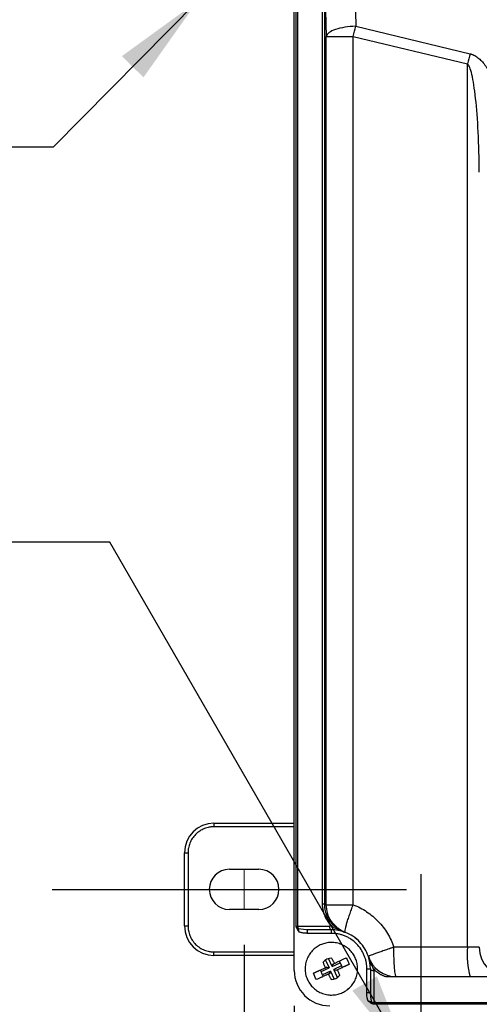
# Model space of a CAD drawing. Header units: inches. Extents: x 1.5 to 64.5, y 1.5 to 49.5.
# Tile 17 of 37: x 11.5 to 15.4, y 32.9 to 41.2. Entities that reach past the tile are written whole.
import ezdxf

# ---------------------------------------------------------------- set-up
doc = ezdxf.new("R2010")
doc.units = ezdxf.units.IN
doc.header["$LTSCALE"] = 6
doc.header["$MEASUREMENT"] = 0
doc.linetypes.add('CENTERX2', pattern=[0.8, 0.5, -0.1, 0.1, -0.1])
doc.layers.add('CENTER', color=40, linetype='CENTERX2')
doc.layers.add('DIMENSIONS', color=140, linetype='Continuous', lineweight=25)
doc.layers.add('TEXT', color=140, linetype='Continuous', lineweight=25)
doc.styles.add('SLDTEXTSTYLE0', font='TXT', dxfattribs={"width": 0.7})
doc.dimstyles.new('SLDDIMSTYLE0', dxfattribs={"dimtxt": 0.509766, "dimasz": 0.78, "dimexe": 0, "dimexo": 0.0625, "dimgap": 0.127441, "dimtad": 0, "dimtih": 1, "dimtoh": 1, "dimrnd": 1e-09, "dimzin": 12, "dimdsep": 46, "dimtxsty": 'SLDTEXTSTYLE0', "dimsah": 1, "dimcen": 0.09, "dimadec": 0, "dimazin": 3, "dimtfac": 1, "dimtofl": 0, "dimtmove": 0, "dimatfit": 3, "dimfxl": 0, "dimfrac": 2, "dimtolj": 1, "dimtzin": 12, "dimarcsym": 0})
doc.dimstyles.new('SLDDIMSTYLE1', dxfattribs={"dimtxt": 0.509766, "dimasz": 0.78, "dimexe": 0, "dimexo": 0.0625, "dimgap": 0.127441, "dimtad": 0, "dimtih": 1, "dimtoh": 1, "dimrnd": 1e-09, "dimdsep": 46, "dimtxsty": 'SLDTEXTSTYLE0', "dimsah": 1, "dimcen": 0, "dimadec": 0, "dimazin": 2, "dimtfac": 1, "dimtofl": 0, "dimtmove": 0, "dimatfit": 3, "dimfxl": 0, "dimfrac": 2, "dimtolj": 1, "dimtzin": 12, "dimarcsym": 0})
doc.dimstyles.new('SLDDIMSTYLE3', dxfattribs={"dimtxt": 0.18, "dimasz": 0.78, "dimexe": 0, "dimexo": 0.0625, "dimgap": 0, "dimtad": 0, "dimtih": 1, "dimtoh": 1, "dimdec": 0, "dimrnd": 1e-09, "dimzin": 0, "dimdsep": 46, "dimtxsty": 'Standard', "dimsah": 1, "dimcen": 0.09, "dimadec": 0, "dimazin": 0, "dimtfac": 0.78, "dimtdec": 0, "dimtofl": 0, "dimtmove": 0, "dimatfit": 3, "dimfxl": 0, "dimfrac": 2, "dimtolj": 1, "dimtzin": 0, "dimarcsym": 0})

# ---------------------------------------------------------------- blocks, each defined once
blk = doc.blocks.new('_D')
at = {"layer": 'DIMENSIONS'}
for p, q in [((13.4068, 33.3861), (13.4068, 24.8992)), ((21.1468, 33.3861), (21.1468, 24.8992)), ((13.4068, 25.6492), (15.7967, 25.6492)), ((16.4874, 25.6492), (16.3162, 25.6492)), ((16.3162, 25.6492), (16.3162, 24.839)), ((18.4263, 25.6492), (18.5974, 25.6492)), ((18.5974, 25.6492), (18.5974, 24.839)), ((21.1468, 25.6492), (19.117, 25.6492)), ((16.3162, 24.839), (16.4874, 24.839)), ((18.5974, 24.839), (18.4263, 24.839))]:
    blk.add_line(p, q, dxfattribs=at)
for points in [[(13.4068, 25.6492), (14.1868, 25.5292), (14.1868, 25.7692)], [(21.1468, 25.6492), (20.3668, 25.7692), (20.3668, 25.5292)]]:
    blk.add_solid(points, dxfattribs=at)
at = {"layer": 'DIMENSIONS', "char_height": 0.5, "attachment_point": 1, "style": 'SLDTEXTSTYLE0'}
for s, insert in [('7.74', (16.6994, 26.4078)), ('196.6', (16.4874, 25.4835))]:
    blk.add_mtext(s, dxfattribs=dict(at, insert=insert))
blk = doc.blocks.new('_D_3')
at = {"layer": 'DIMENSIONS'}
for p, q in [((13.8314, 32.8699), (13.8314, 26.9724)), ((20.7225, 32.8423), (20.7225, 26.9724)), ((13.8314, 27.7224), (15.7967, 27.7224)), ((16.4874, 27.7224), (16.3162, 27.7224)), ((16.3162, 27.7224), (16.3162, 26.9122)), ((18.4263, 27.7224), (18.5974, 27.7224)), ((18.5974, 27.7224), (18.5974, 26.9122)), ((20.7225, 27.7224), (19.117, 27.7224)), ((16.3162, 26.9122), (16.4874, 26.9122)), ((18.5974, 26.9122), (18.4263, 26.9122))]:
    blk.add_line(p, q, dxfattribs=at)
for points in [[(13.8314, 27.7224), (14.6114, 27.6024), (14.6114, 27.8424)], [(20.7225, 27.7224), (19.9425, 27.8424), (19.9425, 27.6024)]]:
    blk.add_solid(points, dxfattribs=at)
at = {"layer": 'DIMENSIONS', "char_height": 0.5, "attachment_point": 1, "style": 'SLDTEXTSTYLE0'}
for s, insert in [('6.89', (16.6994, 28.4811)), ('175.0', (16.4874, 27.5568))]:
    blk.add_mtext(s, dxfattribs=dict(at, insert=insert))
blk = doc.blocks.new('_D_4')
at = {"layer": 'DIMENSIONS'}
for p, q in [((9.0823, 36.7947), (8.9112, 36.7947)), ((8.9112, 36.7947), (8.9112, 35.9845)), ((10.1731, 36.7947), (10.3443, 36.7947)), ((10.3443, 36.7947), (10.3443, 35.9845)), ((12.27, 36.7947), (10.77, 36.7947)), ((14.8168, 32.3834), (12.27, 36.7947)), ((8.9112, 35.9845), (9.0823, 35.9845)), ((10.3443, 35.9845), (10.1731, 35.9845))]:
    blk.add_line(p, q, dxfattribs=at)
blk.add_solid([(14.8168, 32.3834), (14.5307, 33.1189), (14.3229, 32.9989)], dxfattribs=at)
at = {"layer": 'DIMENSIONS', "char_height": 0.5, "attachment_point": 1, "style": 'SLDTEXTSTYLE0'}
for s, insert in [('%%c', (8.4855, 37.5533)), ('0.34', (9.2551, 37.5533)), ('8.6', (9.0823, 36.629))]:
    blk.add_mtext(s, dxfattribs=dict(at, insert=insert))

msp = doc.modelspace()

# ---------------------------------------------------------------- linework, layer by layer
for p, q in [((13.8314, 33.1699), (13.8314, 42.5429)), ((13.8462, 33.5438), (13.8462, 42.1688)), ((13.8596, 42.1688), (13.8596, 33.5438)), ((14.3343, 41.8516), (14.3518, 41.1643)), ((14.0711, 33.7319), (14.0711, 41.7224)), ((14.086, 41.7224), (14.1024, 41.0788)), ((14.086, 41.7224), (14.086, 33.7319)), ((14.3518, 41.1643), (15.3193, 40.9317)), ((14.1024, 33.7259), (14.1024, 41.0788)), ((14.33, 41.0788), (15.2975, 40.8462)), ((14.33, 33.7259), (14.33, 41.0788)), ((15.2975, 33.3663), (15.2975, 40.8462)), ((13.1518, 34.4161), (13.1518, 34.3861)), ((13.1518, 34.4161), (13.8314, 34.4161)), ((13.8314, 34.3861), (13.1518, 34.3861)), ((12.9018, 33.5461), (12.9018, 34.1661)), ((12.9018, 34.1661), (12.9318, 34.1661)), ((12.9318, 34.1661), (12.9318, 33.5461)), ((13.2818, 34.0261), (13.5318, 34.0261)), ((13.5318, 33.6861), (13.2818, 33.6861)), ((14.086, 33.7319), (14.0711, 33.7319)), ((14.1024, 33.7259), (14.33, 33.7259)), ((12.9018, 33.5461), (12.9318, 33.5461)), ((13.8462, 33.5438), (13.8596, 33.5438)), ((13.8596, 33.5438), (14.1305, 33.5438)), ((13.8633, 33.5239), (13.9308, 33.5152)), ((13.9308, 33.5152), (13.9417, 33.5138)), ((14.1455, 33.5138), (13.9417, 33.5138)), ((13.9417, 33.5138), (13.9417, 33.4838)), ((14.1455, 33.4838), (13.9417, 33.4838)), ((14.1455, 33.4838), (14.1455, 33.5138)), ((15.2975, 33.3663), (14.6742, 33.3663)), ((15.3977, 33.3663), (15.2975, 33.3663)), ((13.1518, 33.2961), (13.1518, 33.3261)), ((13.1518, 33.3261), (13.8314, 33.3261)), ((13.8314, 33.2961), (13.1518, 33.2961)), ((14.1527, 33.2038), (14.1214, 33.2706)), ((14.0587, 33.1598), (14.1255, 33.1911)), ((14.0943, 33.2578), (14.1255, 33.1911)), ((14.0946, 33.1931), (14.1073, 33.1991)), ((14.1009, 33.194), (14.1081, 33.1974)), ((14.1081, 33.1974), (14.1073, 33.1991)), ((14.1081, 33.1974), (14.1255, 33.1911)), ((14.1527, 33.2038), (14.2195, 33.2351)), ((14.1527, 33.2038), (14.159, 33.2212)), ((14.1709, 33.2289), (14.1582, 33.2229)), ((14.159, 33.2212), (14.1582, 33.2229)), ((14.159, 33.2212), (14.1662, 33.2246)), ((14.2322, 33.2079), (14.1654, 33.1766)), ((14.4455, 32.9802), (14.4455, 33.1838)), ((14.4455, 33.1838), (14.4755, 33.1838)), ((14.4755, 33.1838), (14.4755, 32.9802)), ((14.1382, 33.1639), (14.0715, 33.1326)), ((14.12, 33.1388), (14.1327, 33.1447)), ((14.1319, 33.1464), (14.1247, 33.1431)), ((14.1382, 33.1639), (14.1319, 33.1464)), ((14.1319, 33.1464), (14.1327, 33.1447)), ((14.1382, 33.1639), (14.1695, 33.0971)), ((14.1967, 33.1098), (14.1654, 33.1766)), ((14.1829, 33.1703), (14.1654, 33.1766)), ((14.1901, 33.1737), (14.1829, 33.1703)), ((14.1837, 33.1686), (14.1829, 33.1703)), ((14.1964, 33.1745), (14.1837, 33.1686)), ((14.5055, 33.1688), (14.5055, 32.8986)), ((15.3193, 33.1163), (14.696, 33.1163)), ((14.4755, 32.9802), (14.4455, 32.9802)), ((16.6712, 32.8848), (14.5029, 32.8848)), ((14.5055, 32.8986), (16.6876, 32.8986))]:
    msp.add_line(p, q)
at = {"color": 7, "linetype": 'CENTERX2', "lineweight": 18}
msp.add_line((13.4068, 33.6861), (13.4068, 34.0261), dxfattribs=at)
at = {"flags": 128}
for points in [[(14.1455, 33.5138), (14.1425, 33.5144), (14.1397, 33.5161), (14.1371, 33.5189), (14.1349, 33.5226), (14.133, 33.5272), (14.1316, 33.5324), (14.1308, 33.538), (14.1305, 33.5438)], [(14.146, 33.5435), (14.1484, 33.5467), (14.1504, 33.5497), (14.1521, 33.5527), (14.1533, 33.5555), (14.154, 33.558), (14.1542, 33.5602), (14.154, 33.5621), (14.1533, 33.5635)], [(14.4755, 33.1838), (14.476, 33.1809), (14.4778, 33.1781), (14.4805, 33.1755), (14.4843, 33.1732), (14.4888, 33.1714), (14.494, 33.17), (14.4996, 33.1691), (14.5055, 33.1688)], [(14.5258, 33.1832), (14.5244, 33.1841), (14.5225, 33.1844), (14.5203, 33.1843), (14.5178, 33.1836), (14.5149, 33.1824), (14.5119, 33.1808), (14.5087, 33.1787), (14.5054, 33.1762)]]:
    msp.add_lwpolyline(points, dxfattribs=at)
for centre, radius, start, end in [((18.0337, 40.1945), 2.8127, 164.80504, 166.60254), ((13.1518, 34.1661), 0.25, 90, 180), ((13.2818, 33.8561), 0.17, 90, 270), ((13.5318, 33.8561), 0.17, 270, 90), ((13.1518, 33.5461), 0.25, 180, 270), ((13.8703, 33.5502), 0.0272, 212.48418, 255.03677), ((16.031, 33.3043), 0.7361, 175.16619, 194.79594), ((15.6474, 33.366), 0.2497, 179.93022, 269.93004), ((14.696, 33.3663), 0.25, 198.34, 270), ((14.1314, 33.1699), 0.3, 180, 270), ((14.5118, 32.9088), 0.0272, 194.96323, 237.51582)]:
    msp.add_arc(centre, radius, start, end)
for points, knots in [([(14.3518, 41.1643), (14.3204, 41.1636), (14.2891, 41.1608), (14.2308, 41.1516), (14.2038, 41.1452), (14.1581, 41.1295), (14.1393, 41.1203), (14.1125, 41.1003), (14.1045, 41.0895), (14.1024, 41.0788)], [0, 0, 0, 0, 0.25, 0.25, 0.5, 0.5, 0.75, 0.75, 1, 1, 1, 1]), ([(14.1024, 41.0788), (14.1065, 41.0788), (14.1318, 41.0788), (14.2152, 41.0788), (14.2707, 41.0788), (14.33, 41.0788)], [0, 0, 0, 0, 0.5, 0.5, 1, 1, 1, 1]), ([(15.3193, 40.9317), (15.3215, 40.9311), (15.326, 40.93), (15.3327, 40.9279), (15.3393, 40.9254), (15.3459, 40.9226), (15.3525, 40.9195), (15.359, 40.9161), (15.3656, 40.9123), (15.3721, 40.9081), (15.3872, 40.8977), (15.4104, 40.8778), (15.4399, 40.8445), (15.4684, 40.8037), (15.4959, 40.7554), (15.5218, 40.7001), (15.5551, 40.6147), (15.5822, 40.5213), (15.6042, 40.4216), (15.6183, 40.3424), (15.6297, 40.2609), (15.6373, 40.1883), (15.6422, 40.1244), (15.6453, 40.0701), (15.6465, 40.0337), (15.6471, 40.0154)], [0, 0, 0, 0, 0.006455, 0.012991, 0.019623, 0.026367, 0.033236, 0.040246, 0.047408, 0.054735, 0.062237, 0.099982, 0.142257, 0.190978, 0.245008, 0.305266, 0.370739, 0.515811, 0.593236, 0.67404, 0.754896, 0.837877, 0.891507, 0.945541, 1, 1, 1, 1]), ([(15.3977, 39.9299), (15.3968, 40.0461), (15.3935, 40.1609), (15.3829, 40.3734), (15.3755, 40.471), (15.3573, 40.6372), (15.3466, 40.7058), (15.3231, 40.8052), (15.3104, 40.836), (15.2975, 40.8462)], [0, 0, 0, 0, 0.25, 0.25, 0.5, 0.5, 0.75, 0.75, 1, 1, 1, 1]), ([(13.1518, 34.3861), (13.1491, 34.3861), (13.1438, 34.386), (13.1357, 34.3856), (13.1277, 34.3849), (13.1197, 34.3838), (13.1074, 34.3818), (13.0909, 34.3779), (13.0704, 34.3709), (13.0504, 34.3618), (13.0246, 34.3467), (12.9951, 34.3228), (12.9713, 34.2934), (12.9561, 34.2675), (12.947, 34.2475), (12.94, 34.227), (12.9358, 34.2088), (12.9333, 34.1929), (12.932, 34.1796), (12.9319, 34.1706), (12.9318, 34.1661)], [0, 0, 0, 0, 0.023335, 0.046627, 0.069909, 0.093211, 0.116565, 0.178299, 0.240092, 0.3044, 0.368768, 0.500006, 0.631244, 0.695551, 0.759919, 0.821653, 0.883446, 0.922308, 0.961111, 1, 1, 1, 1]), ([(14.146, 33.5435), (14.1437, 33.546), (14.1393, 33.5509), (14.1328, 33.5587), (14.1267, 33.5666), (14.1208, 33.5747), (14.1124, 33.5874), (14.102, 33.6051), (14.0911, 33.6286), (14.0824, 33.6532), (14.0767, 33.6759), (14.0733, 33.6963), (14.0714, 33.714), (14.0712, 33.7259), (14.0711, 33.7319)], [0, 0, 0, 0, 0.0505769, 0.1007793, 0.1506699, 0.2003127, 0.2497722, 0.3758753, 0.5001053, 0.6251034, 0.7485685, 0.8327416, 0.9163898, 1, 1, 1, 1]), ([(14.086, 33.7319), (14.0888, 33.7309), (14.0942, 33.729), (14.0997, 33.7269), (14.1024, 33.7259)], [0, 0, 0, 0, 0.5013581, 1, 1, 1, 1]), ([(14.086, 33.7319), (14.086, 33.7292), (14.0861, 33.7239), (14.0865, 33.716), (14.0872, 33.708), (14.0881, 33.7001), (14.0893, 33.6922), (14.0917, 33.6792), (14.0962, 33.6613), (14.1035, 33.6411), (14.1116, 33.6234), (14.12, 33.6079), (14.1297, 33.5926), (14.1408, 33.5776), (14.1491, 33.5683), (14.1533, 33.5635)], [0, 0, 0, 0, 0.041218, 0.082617, 0.124195, 0.165949, 0.207877, 0.249975, 0.372989, 0.499855, 0.591818, 0.687892, 0.78802, 0.892102, 1, 1, 1, 1]), ([(14.1925, 33.535), (14.1761, 33.5504), (14.1409, 33.5835), (14.1089, 33.6513), (14.1045, 33.7014), (14.1024, 33.7259)], [0, 0, 0, 0, 0.309897, 0.662938, 1, 1, 1, 1]), ([(14.2629, 33.4923), (14.2618, 33.4927), (14.2611, 33.4943), (14.2607, 33.5003), (14.2611, 33.5048), (14.2629, 33.5166), (14.2645, 33.524), (14.2687, 33.5417), (14.2714, 33.5519), (14.2779, 33.5745), (14.2817, 33.587), (14.2901, 33.6133), (14.2947, 33.6272), (14.3044, 33.6555), (14.3094, 33.6699), (14.3197, 33.6983), (14.3249, 33.7123), (14.33, 33.7259)], [0, 0, 0, 0, 0.125, 0.125, 0.25, 0.25, 0.375, 0.375, 0.5, 0.5, 0.625, 0.625, 0.75, 0.75, 0.875, 0.875, 1, 1, 1, 1]), ([(12.9318, 33.5461), (12.9318, 33.5434), (12.9319, 33.5381), (12.9324, 33.53), (12.9331, 33.522), (12.9341, 33.514), (12.9362, 33.5017), (12.94, 33.4852), (12.947, 33.4648), (12.9561, 33.4448), (12.9712, 33.4189), (12.9951, 33.3895), (13.0246, 33.3656), (13.0504, 33.3505), (13.0704, 33.3414), (13.0909, 33.3344), (13.1091, 33.3301), (13.125, 33.3276), (13.1384, 33.3264), (13.1473, 33.3262), (13.1518, 33.3261)], [0, 0, 0, 0, 0.023335, 0.046627, 0.069909, 0.093211, 0.116565, 0.178299, 0.240092, 0.3044, 0.368768, 0.500006, 0.631244, 0.695551, 0.759919, 0.821653, 0.883446, 0.922308, 0.961111, 1, 1, 1, 1]), ([(13.8473, 33.5356), (13.847, 33.5369), (13.8467, 33.5383), (13.8465, 33.5396), (13.8464, 33.5403), (13.8463, 33.541), (13.8463, 33.5417), (13.8462, 33.5424), (13.8462, 33.5431), (13.8462, 33.5438)], [0, 0, 0, 0, 0.0001051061, 0.0001051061, 0.0001051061, 0.0001584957, 0.0001584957, 0.0001584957, 0.0002121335, 0.0002121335, 0.0002121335, 0.0002121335]), ([(13.8473, 33.5356), (13.8496, 33.5277), (13.8534, 33.5205), (13.8626, 33.5069), (13.868, 33.5006), (13.8734, 33.4945)], [0, 0, 0, 0, 0.5, 0.5, 1, 1, 1, 1]), ([(14.2564, 33.4946), (14.2519, 33.4963), (14.2422, 33.4998), (14.2278, 33.5053), (14.2132, 33.5112), (14.1983, 33.5175), (14.1833, 33.5243), (14.169, 33.5313), (14.1567, 33.5377), (14.1494, 33.5417), (14.146, 33.5435)], [0, 0, 0, 0, 0.1153554, 0.2499241, 0.3735265, 0.5003151, 0.6473856, 0.7801987, 0.8979675, 1, 1, 1, 1]), ([(14.1533, 33.5635), (14.1546, 33.5621), (14.1574, 33.5592), (14.1618, 33.5548), (14.1664, 33.5503), (14.1713, 33.5457), (14.1765, 33.5412), (14.1819, 33.5366), (14.1877, 33.5321), (14.1937, 33.5276), (14.202, 33.5218), (14.2131, 33.5148), (14.2265, 33.5074), (14.241, 33.5005), (14.2509, 33.4967), (14.2564, 33.4946)], [0, 0, 0, 0, 0.050886, 0.102766, 0.155737, 0.209882, 0.265275, 0.321976, 0.380034, 0.439486, 0.500358, 0.618861, 0.749156, 0.860914, 1, 1, 1, 1]), ([(14.2629, 33.4923), (14.2396, 33.5016), (14.2133, 33.5122), (14.1946, 33.5326), (14.1925, 33.535)], [0, 0, 0, 0, 0.886524, 1, 1, 1, 1]), ([(13.9417, 33.4838), (13.9387, 33.4839), (13.9326, 33.4839), (13.9236, 33.4845), (13.9147, 33.4853), (13.905, 33.4866), (13.8946, 33.4885), (13.8838, 33.4912), (13.8768, 33.4934), (13.8734, 33.4945)], [0, 0, 0, 0, 0.13105, 0.260822, 0.389509, 0.517308, 0.68389, 0.844597, 1, 1, 1, 1]), ([(14.4455, 33.1838), (14.4454, 33.1875), (14.4454, 33.1948), (14.4447, 33.2058), (14.4437, 33.2167), (14.4423, 33.2276), (14.4395, 33.2444), (14.4343, 33.2669), (14.4247, 33.2948), (14.4123, 33.3221), (14.3917, 33.3574), (14.3591, 33.3975), (14.319, 33.4301), (14.2837, 33.4507), (14.2565, 33.4631), (14.2285, 33.4726), (14.2037, 33.4785), (14.182, 33.4818), (14.1638, 33.4835), (14.1516, 33.4837), (14.1455, 33.4838)], [0, 0, 0, 0, 0.023337, 0.046631, 0.069913, 0.093214, 0.116565, 0.178307, 0.240092, 0.304408, 0.368768, 0.500006, 0.631244, 0.695559, 0.759919, 0.821661, 0.883446, 0.922312, 0.961115, 1, 1, 1, 1]), ([(14.4587, 33.2877), (14.4434, 33.334), (14.4176, 33.3768), (14.3501, 33.4473), (14.3085, 33.4749), (14.2629, 33.4923)], [0, 0, 0, 0, 0.5, 0.5, 1, 1, 1, 1]), ([(14.3596, 33.435), (14.3596, 33.435), (14.3596, 33.435), (14.3595, 33.435), (14.3595, 33.435), (14.3592, 33.4353), (14.3584, 33.436), (14.3483, 33.4445), (14.3378, 33.4518), (14.3279, 33.4589)], [0, 0, 0, 0, 0.000019, 0.000354, 0.00099, 0.00657, 0.032675, 0.079459, 1, 1, 1, 1]), ([(14.3442, 33.4456), (14.3471, 33.4442), (14.3516, 33.4419), (14.3561, 33.4378), (14.3585, 33.4359), (14.3594, 33.4351), (14.3595, 33.435), (14.3595, 33.435), (14.3596, 33.435), (14.3596, 33.435), (14.3596, 33.435), (14.3596, 33.435), (14.3596, 33.435), (14.3596, 33.435)], [0, 0, 0, 0, 0.504266, 0.807114, 0.972732, 0.990914, 0.996358, 0.999331, 0.999685, 0.999882, 0.999921, 0.999961, 1, 1, 1, 1]), ([(13.9441, 33.0895), (13.9383, 33.1018), (13.9288, 33.1282), (13.922, 33.1708), (13.9238, 33.2156), (13.9349, 33.2601), (13.9548, 33.3014), (13.9822, 33.337), (14.0147, 33.3653), (14.0506, 33.3864), (14.0898, 33.4005), (14.1324, 33.4073), (14.1773, 33.4055), (14.2217, 33.3944), (14.263, 33.3745), (14.2986, 33.3471), (14.3269, 33.3146), (14.348, 33.2787), (14.3622, 33.2395), (14.3689, 33.1969), (14.3671, 33.152), (14.3561, 33.1076), (14.3361, 33.0663), (14.3088, 33.0307), (14.2763, 33.0024), (14.2403, 32.9813), (14.2011, 32.9672), (14.1585, 32.9604), (14.1137, 32.9622), (14.0692, 32.9733), (14.028, 32.9932), (13.9924, 33.0206), (13.964, 33.053), (13.9498, 33.0773), (13.9441, 33.0895)], [0, 0, 0, 0, 0.029129, 0.060003, 0.09216, 0.125, 0.15784, 0.189997, 0.220871, 0.25, 0.279129, 0.310003, 0.34216, 0.375, 0.40784, 0.439997, 0.470871, 0.5, 0.529129, 0.560003, 0.59216, 0.625, 0.65784, 0.689997, 0.720871, 0.75, 0.779129, 0.810003, 0.84216, 0.875, 0.90784, 0.939997, 0.970871, 1, 1, 1, 1]), ([(14.6742, 33.3663), (14.6711, 33.3653), (14.665, 33.3633), (14.6563, 33.3603), (14.6481, 33.3576), (14.6406, 33.355), (14.6284, 33.3509), (14.6122, 33.3454), (14.5916, 33.3383), (14.5723, 33.3315), (14.547, 33.3227), (14.5188, 33.3125), (14.4914, 33.3023), (14.4749, 33.2958), (14.4661, 33.292), (14.4623, 33.2902), (14.4604, 33.2892), (14.4593, 33.2885), (14.4587, 33.288), (14.4587, 33.2878), (14.4587, 33.2877)], [0, 0, 0, 0, 0.0267556, 0.0518792, 0.0753699, 0.0972277, 0.1174535, 0.1827434, 0.2411773, 0.3085424, 0.3694907, 0.5000744, 0.6306581, 0.7588258, 0.8236608, 0.8825496, 0.9126767, 0.9421493, 0.9711481, 1, 1, 1, 1]), ([(14.696, 33.1163), (14.6932, 33.1163), (14.6903, 33.1228), (14.685, 33.1479), (14.6826, 33.1664), (14.6786, 33.2127), (14.677, 33.2404), (14.6748, 33.3009), (14.6742, 33.3336), (14.6742, 33.3663)], [0, 0, 0, 0, 0.25, 0.25, 0.5, 0.5, 0.75, 0.75, 1, 1, 1, 1]), ([(14.1463, 33.2738), (14.1478, 33.2712), (14.1507, 33.2663), (14.1549, 33.2589), (14.1597, 33.2502), (14.1651, 33.2403), (14.169, 33.2325), (14.1709, 33.2289)], [0, 0, 0, 0, 0.180163, 0.346777, 0.500018, 0.764538, 1, 1, 1, 1]), ([(14.1709, 33.2289), (14.1735, 33.2301), (14.1792, 33.2328), (14.1882, 33.237), (14.1986, 33.2419), (14.2107, 33.2475), (14.2229, 33.2532), (14.2347, 33.2588), (14.2461, 33.2641), (14.2583, 33.2698), (14.2663, 33.2735), (14.2704, 33.2755)], [0, 0, 0, 0, 0.07247, 0.155414, 0.248934, 0.36503, 0.500014, 0.605185, 0.723566, 0.855172, 1, 1, 1, 1]), ([(14.5054, 33.1762), (14.4968, 33.1931), (14.481, 33.2245), (14.4688, 33.2596), (14.4631, 33.2757)], [0, 0, 0, 0, 0.538982, 1, 1, 1, 1]), ([(13.9951, 33.1465), (13.9972, 33.1475), (14.0013, 33.1495), (14.0076, 33.1524), (14.0138, 33.1553), (14.0197, 33.1581), (14.0255, 33.1608), (14.0311, 33.1634), (14.0365, 33.1659), (14.0445, 33.1697), (14.0548, 33.1745), (14.0684, 33.1809), (14.0814, 33.187), (14.0905, 33.1912), (14.0946, 33.1931)], [0, 0, 0, 0, 0.074072, 0.144839, 0.2123, 0.276456, 0.337305, 0.394849, 0.449091, 0.500034, 0.634996, 0.751102, 0.887387, 1, 1, 1, 1]), ([(14.0946, 33.1931), (14.0935, 33.1956), (14.0914, 33.2007), (14.0881, 33.2088), (14.0844, 33.218), (14.0802, 33.2288), (14.0773, 33.2367), (14.0758, 33.2409)], [0, 0, 0, 0, 0.1539579, 0.3202314, 0.5000186, 0.7348419, 1, 1, 1, 1]), ([(14.2959, 33.2211), (14.2938, 33.2202), (14.2896, 33.2182), (14.2833, 33.2153), (14.2772, 33.2124), (14.2712, 33.2096), (14.2654, 33.2069), (14.2598, 33.2042), (14.2545, 33.2017), (14.2465, 33.198), (14.2361, 33.1932), (14.2226, 33.1868), (14.2095, 33.1807), (14.2005, 33.1765), (14.1964, 33.1745)], [0, 0, 0, 0, 0.0740701, 0.1448357, 0.2122963, 0.2764515, 0.3373011, 0.3948461, 0.4490888, 0.5000338, 0.6349919, 0.751102, 0.8873774, 1, 1, 1, 1]), ([(14.12, 33.1388), (14.1174, 33.1376), (14.1117, 33.1349), (14.1028, 33.1307), (14.0923, 33.1258), (14.0803, 33.1202), (14.0681, 33.1145), (14.0562, 33.1089), (14.0448, 33.1036), (14.0326, 33.0979), (14.0247, 33.0942), (14.0205, 33.0922)], [0, 0, 0, 0, 0.072479, 0.155423, 0.248934, 0.365034, 0.500014, 0.605188, 0.723571, 0.855175, 1, 1, 1, 1]), ([(14.1447, 33.0938), (14.1432, 33.0964), (14.1402, 33.1014), (14.1361, 33.1088), (14.1312, 33.1175), (14.1259, 33.1274), (14.1219, 33.1352), (14.12, 33.1388)], [0, 0, 0, 0, 0.180162, 0.346776, 0.500018, 0.764544, 1, 1, 1, 1]), ([(14.1964, 33.1745), (14.1974, 33.1721), (14.1996, 33.1669), (14.2029, 33.1589), (14.2066, 33.1496), (14.2108, 33.1388), (14.2136, 33.131), (14.2151, 33.1268)], [0, 0, 0, 0, 0.153952, 0.320227, 0.500019, 0.734844, 1, 1, 1, 1]), ([(14.6056, 33.1163), (14.6025, 33.1174), (14.5963, 33.1196), (14.5872, 33.1233), (14.5783, 33.1272), (14.5695, 33.1315), (14.5608, 33.1361), (14.5494, 33.1426), (14.5357, 33.1515), (14.5199, 33.1633), (14.5103, 33.1719), (14.5054, 33.1762)], [0, 0, 0, 0, 0.081495, 0.163102, 0.244943, 0.32714, 0.40981, 0.493073, 0.660468, 0.829149, 1, 1, 1, 1]), ([(14.696, 33.1163), (14.692, 33.1163), (14.684, 33.1163), (14.672, 33.1163), (14.6604, 33.1163), (14.6489, 33.1163), (14.6377, 33.1163), (14.6268, 33.1163), (14.6161, 33.1163), (14.6091, 33.1163), (14.6056, 33.1163)], [0, 0, 0, 0, 0.138847, 0.273343, 0.403663, 0.529997, 0.652556, 0.771572, 0.887295, 1, 1, 1, 1]), ([(15.6471, 33.1163), (15.6467, 33.1163), (15.6461, 33.1163), (15.6446, 33.1163), (15.6428, 33.1163), (15.6406, 33.1163), (15.6365, 33.1163), (15.6296, 33.1163), (15.6181, 33.1163), (15.6039, 33.1163), (15.5811, 33.1163), (15.5462, 33.1163), (15.504, 33.1163), (15.467, 33.1163), (15.4383, 33.1163), (15.4087, 33.1163), (15.3823, 33.1163), (15.359, 33.1163), (15.3392, 33.1163), (15.326, 33.1163), (15.3193, 33.1163)], [0, 0, 0, 0, 0.023656, 0.047275, 0.070884, 0.09451, 0.118178, 0.180086, 0.242033, 0.306, 0.370006, 0.500005, 0.630004, 0.693971, 0.757977, 0.819884, 0.881831, 0.921232, 0.960581, 1, 1, 1, 1]), ([(14.4562, 32.9118), (14.4553, 32.9144), (14.4536, 32.9196), (14.4515, 32.9276), (14.4497, 32.9359), (14.4476, 32.9474), (14.4459, 32.9622), (14.4456, 32.9742), (14.4455, 32.9802)], [0, 0, 0, 0, 0.115993, 0.234953, 0.357129, 0.482753, 0.739052, 1, 1, 1, 1]), ([(14.4755, 32.9802), (14.4755, 32.9765), (14.4756, 32.9695), (14.476, 32.9596), (14.4766, 32.951), (14.4773, 32.9437), (14.4784, 32.9346), (14.48, 32.924), (14.4825, 32.9122), (14.4846, 32.905), (14.4855, 32.9017)], [0, 0, 0, 0, 0.140516, 0.265107, 0.373777, 0.466525, 0.543355, 0.719103, 0.871262, 1, 1, 1, 1]), ([(14.4972, 32.8858), (14.4893, 32.8881), (14.4821, 32.8919), (14.4685, 32.9011), (14.4623, 32.9065), (14.4562, 32.9118)], [0, 0, 0, 0, 0.5, 0.5, 1, 1, 1, 1]), ([(14.4855, 32.9017), (14.4863, 32.9014), (14.4879, 32.9008), (14.4906, 32.9), (14.4933, 32.8993), (14.4962, 32.8988), (14.4991, 32.8984), (14.502, 32.8982), (14.5039, 32.8981), (14.5049, 32.8981)], [0, 0, 0, 0, 0.148558, 0.295215, 0.439971, 0.582828, 0.723784, 0.862841, 1, 1, 1, 1]), ([(14.5029, 32.8848), (14.5023, 32.8848), (14.5018, 32.8849), (14.5013, 32.885), (14.4999, 32.8851), (14.4985, 32.8854), (14.4972, 32.8858)], [0.0000627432, 0.0000627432, 0.0000627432, 0.0000627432, 0.0001033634, 0.0001033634, 0.0001033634, 0.0002092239, 0.0002092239, 0.0002092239, 0.0002092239]), ([(14.5049, 32.8981), (14.5048, 32.8979), (14.5044, 32.8975), (14.5041, 32.8968), (14.5037, 32.8958), (14.5034, 32.8947), (14.503, 32.8928), (14.5026, 32.8904), (14.5025, 32.888), (14.5025, 32.886), (14.5028, 32.8852), (14.5029, 32.8848)], [0, 0, 0, 0, 0.031854, 0.074095, 0.127782, 0.19342, 0.271281, 0.451287, 0.650527, 0.830589, 1, 1, 1, 1])]:
    msp.add_open_spline(points, degree=3, knots=knots)
for points in [[(14.33, 41.0788), (14.3369, 41.1079), (14.3444, 41.137), (14.3518, 41.1643)], [(14.33, 33.7259), (14.3701, 33.7107), (14.4468, 33.6712), (14.5461, 33.5882), (14.6247, 33.4854), (14.6607, 33.407), (14.6742, 33.3663)], [(13.8596, 33.5438), (13.8596, 33.5366), (13.8609, 33.5293), (13.8633, 33.5239)], [(13.8734, 33.4945), (13.8706, 33.5048), (13.8673, 33.5151), (13.8633, 33.5239)], [(14.146, 33.5435), (14.1408, 33.5437), (14.1356, 33.5438), (14.1305, 33.5438)], [(14.2564, 33.4946), (14.2209, 33.5073), (14.1832, 33.5138), (14.1455, 33.5138)], [(14.2629, 33.4923), (14.2607, 33.4931), (14.2586, 33.4939), (14.2564, 33.4946)], [(14.1463, 33.2738), (14.119, 33.2741), (14.0931, 33.262), (14.0758, 33.2409)], [(14.2704, 33.2755), (14.2823, 33.2592), (14.291, 33.2407), (14.2959, 33.2211)], [(14.4755, 33.1838), (14.4755, 33.2191), (14.4698, 33.2543), (14.4587, 33.2877)], [(14.211, 33.2456), (14.224, 33.2317), (14.2325, 33.2136), (14.2348, 33.1946)], [(14.0205, 33.0922), (14.0086, 33.1084), (13.9999, 33.127), (13.9951, 33.1465)], [(14.08, 33.1221), (14.0669, 33.136), (14.0584, 33.1541), (14.0561, 33.1731)], [(14.1447, 33.0938), (14.1719, 33.0936), (14.1978, 33.1057), (14.2151, 33.1268)], [(14.5055, 33.1688), (14.5055, 33.1713), (14.5054, 33.1738), (14.5054, 33.1762)], [(14.4855, 32.9017), (14.4767, 32.9058), (14.4664, 32.9091), (14.4562, 32.9118)], [(14.5055, 32.8986), (14.5053, 32.8984), (14.5051, 32.8982), (14.5049, 32.8981)]]:
    msp.add_open_spline(points, degree=3)
at = {"layer": 'CENTER'}
for p, q in [((14.9018, 33.9862), (14.9018, 30.7362)), ((11.7818, 33.8561), (15.0318, 33.8561))]:
    msp.add_line(p, q, dxfattribs=at)

# ---------------------------------------------------------------- dimensions: what is measured, and where the dimension line sits
at = {"layer": 'DIMENSIONS'}
dim = msp.add_diameter_dim_2p(p1=(14.9868, 32.089), p2=(14.8168, 32.3834), dimstyle='SLDDIMSTYLE1', dxfattribs=at)
dim.commit()
dim.dimension.update_dxf_attribs({"geometry": '_D_4', "text_midpoint": (9.6277, 36.7947), "dimtype": 163})
dim = msp.add_linear_dim(base=(21.1468, 25.6492), p1=(13.4068, 33.6861), p2=(21.1468, 33.6861), dimstyle='SLDDIMSTYLE0', dxfattribs=at)
dim.commit()
dim.dimension.update_dxf_attribs({"geometry": '_D', "text_midpoint": (17.4568, 25.6492), "dimtype": 160})
dim = msp.add_linear_dim(base=(20.7225, 27.7224), p1=(13.8314, 33.1699), p2=(20.7225, 33.1423), angle=0, dimstyle='SLDDIMSTYLE0', dxfattribs=at)
dim.commit()
dim.dimension.update_dxf_attribs({"geometry": '_D_3', "text_midpoint": (17.4568, 27.7224), "dimtype": 160})

# ---------------------------------------------------------------- leaders
at = {"layer": 'TEXT'}
msp.add_leader([(13.012, 41.3763), (11.7898, 40.1398), (10.2898, 40.1398)], dimstyle='SLDDIMSTYLE3', dxfattribs=at)

doc.saveas('drawing.dxf')
